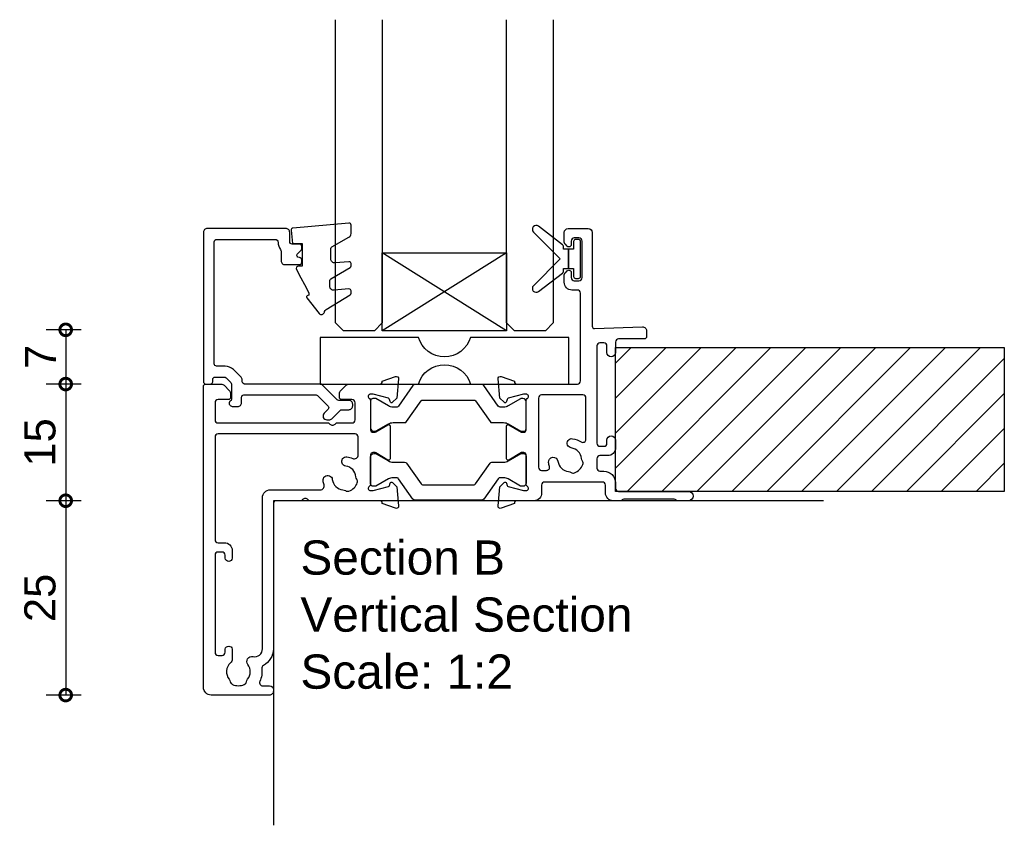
# Model space of a CAD drawing. Header units: millimetres. Extents: x 80 to 17288, y -2623 to 7492.
# Tile 22 of 125: x 5659 to 5786, y -2540 to -2436. Entities that reach past the tile are written whole.
import ezdxf

# ---------------------------------------------------------------- set-up
doc = ezdxf.new("R2010")
doc.units = ezdxf.units.MM
for name, color, linetype in [('Extrusion', 2, 'Continuous'), ('Glass', 140, 'Continuous'), ('Gray', 8, 'Continuous'), ('Gussets', 1, 'Continuous'), ('polyamide', 6, 'Continuous')]:
    doc.layers.add(name, color=color, linetype=linetype)
doc.layers.add('UNO-Dark Grey', color=7, linetype='Continuous', lineweight=13, true_color=0x44474e)
doc.styles.add('UNO Text', font='arial.ttf')
doc.dimstyles.new('UNO', dxfattribs={"dimtxt": 2, "dimasz": 1.5, "dimexe": 1.25, "dimexo": 0.625, "dimtad": 1, "dimdec": 1, "dimzin": 9, "dimtxsty": 'UNO Text', "dimblk": 'DOTSMALL', "dimcen": 2.5, "dimadec": 0, "dimazin": 0, "dimtfac": 1, "dimtdec": 1, "dimtmove": 0, "dimatfit": 3, "dimfxl": 1, "dimfxlon": 1, "dimarcsym": 0})

# ---------------------------------------------------------------- blocks, each defined once
blk = doc.blocks.new('BACKSEAL1.5')
at = {"layer": 'Gussets'}
for points in [[(-0.35, -2.9), (0.3, -2.9), (0.3, -1.65), (0.3, -0.4), (-0.35, -0.4), (-0.35, -0.02, 0.233448), (-0.45, 0.18), (-3.55, 2.55, 0.936585), (-4.2, 1.8), (-0.75, -1.65), (-4.2, -5.1, 0.936585), (-3.55, -5.85), (-0.45, -3.48, 0.233448), (-0.35, -3.28)], [(1.6, 0.85), (1.2, 0.85, 0.414214), (0.95, 0.6), (0.95, -0.4), (0.3, -0.4), (0.3, -1.65), (0.3, -2.9), (0.95, -2.9), (0.95, -3.9, 0.414214), (1.2, -4.15), (1.6, -4.15, 0.414214), (1.85, -3.9), (1.85, -1.65), (1.85, 0.6, 0.414214)]]:
    blk.add_lwpolyline(points, format="xyb", close=True, dxfattribs=at)
blk = doc.blocks.new('521000')
at = {"layer": 'Extrusion'}
for points in [[(51, 28.8), (51.5, 28.8, -0.414214), (53, 27.3), (53, 26.6, 0.414214), (53.4, 26.2), (62.41, 26.2, -0.986364), (62.41, 25), (61, 25, -0.198912), (60.79, 25.09), (60.77, 25.11, 0.198912), (60.55, 25.2), (54.07, 25.2, 0.198912), (53.86, 25.11), (53.84, 25.09, -0.198962), (53.63, 25), (52.7, 25, -0.41415), (51.7, 26), (51.7, 27, 0.414214), (51.3, 27.4), (43.9, 27.4, 0.414214), (43.5, 27), (43.5, 26, -0.41422), (42.5, 25), (40.3, 25, 0.414157), (40, 24.7), (40, 24.64), (38.3, 24.02, -0.548619), (37.9, 24.33), (38.12, 26.8), (38.66, 27.34, -0.57735), (38.99, 27.25), (39.07, 26.97, 0.267949), (39.21, 26.83), (41.16, 26.31, 0.065543), (41.24, 26.3), (41.5, 26.3, 0.767227), (41.65, 26.86, -0.267949), (41.5, 27.12), (41.5, 30.9, 0.414214), (41.2, 31.2), (40.89, 31.2), (39.3, 30.23, -0.579702), (39, 30.4), (39, 34.6, -0.576766), (39.3, 34.77), (40.89, 33.8), (41.2, 33.8, 0.414214), (41.5, 34.1), (41.5, 37.88, -0.267949), (41.65, 38.14, 0.767227), (41.5, 38.7), (41.24, 38.7, 0.065543), (41.16, 38.69), (39.21, 38.17, 0.267949), (39.07, 38.02), (38.99, 37.75, -0.57735), (38.66, 37.66), (38.12, 38.2), (37.9, 40.67, -0.548619), (38.3, 40.98), (40, 40.36), (40, 40.3, 0.414157), (40.3, 40), (48.1, 40, 0.414217), (48.5, 40.4), (48.5, 51.7, 0.414214), (48.1, 52.1), (47.4, 52.1, -0.414193), (46.4, 53.1), (46.4, 53.97, -0.2), (46.55, 54.32), (46.79, 54.56, -0.2), (47, 54.65, -0.41), (47.3, 54.35), (47.3, 53.7, 0.414189), (47.7, 53.3), (48.3, 53.3, 0.414214), (48.7, 53.7), (48.7, 58.4, 0.414214), (48.3, 58.8), (47.7, 58.8, 0.41418), (47.3, 58.4), (47.3, 58.1), (47.3, 57.95, -0.41), (47, 57.65, -0.2), (46.79, 57.74), (46.55, 57.98, -0.2), (46.4, 58.33), (46.4, 59.5, -0.41), (46.9, 60), (49.5, 60, -0.41), (50, 59.5), (50, 47.44, 0.425129), (50.31, 47.14), (56.45, 47.36, -0.4453), (57, 46.87), (57, 46.1, -0.414214), (56.7, 45.8), (53.4, 45.8, 0.41428), (53, 45.4), (53, 44.05, -1), (51.9, 44.05), (51.9, 44.9, 0.414129), (51.5, 45.3), (51, 45.3, 0.414234), (50.6, 44.9), (50.6, 32.4, 0.414214), (51, 32), (51.5, 32, 0.414205), (51.9, 32.4), (51.9, 32.8, -0.996705), (53, 32.8), (53, 31.8, -0.414566), (52, 30.8), (51, 30.8, 0.414214), (50.6, 30.4), (50.6, 29.2, 0.414213)], [(21.5, 27.12, -0.267769), (21.35, 26.86, 0.76736), (21.5, 26.3), (21.76, 26.3, 0.065543), (21.84, 26.31), (23.79, 26.83, 0.267949), (23.93, 26.97), (24.01, 27.25, -0.57735), (24.34, 27.34), (24.88, 26.8), (25.1, 24.33, -0.548619), (24.7, 24.02), (23, 24.64), (23, 24.7, 0.414071), (22.7, 25), (13.6, 25), (13.45, 25.15, 0.414214), (12.75, 25.15), (12.6, 25), (9.4, 25, 0.414214), (9, 24.6), (9, 5.93, -0.277503), (7.71, 3.81, 0.316398), (7.5, 3.4, -0.138989), (7.26, 1.76, 0.543442), (7.63, 1.2), (8.5, 1.2, -0.414081), (9, 0.7), (9, 0.5, -0.414214), (8.5, 0), (1, 0, -0.414213), (0, 1), (0, 39.7, -0.414214), (0.3, 40), (2.29, 40, -0.198912), (2.65, 39.85), (3.35, 39.15, -0.198913), (3.5, 38.79), (3.5, 38.3, -0.414214), (3.2, 38), (1.9, 38, 0.414214), (1.5, 37.6), (1.5, 35.4, 0.414214), (1.9, 35), (16.1, 35), (16.25, 34.85, 0.414214), (16.95, 34.85), (17.1, 35), (19.1, 35, 0.414214), (19.5, 35.4), (19.5, 37.6, 0.414214), (19.1, 38), (17.8, 38, -0.414214), (17.5, 38.3), (17.5, 38.79, -0.2), (17.65, 39.15), (18.35, 39.85, -0.2), (18.71, 40), (22.7, 40, 0.414071), (23, 40.3), (23, 40.36), (24.7, 40.98, -0.548619), (25.1, 40.67), (24.88, 38.2), (24.34, 37.66, -0.57735), (24.01, 37.75), (23.93, 38.02, 0.267949), (23.79, 38.17), (21.84, 38.69, 0.065543), (21.76, 38.7), (21.5, 38.7, 0.76736), (21.35, 38.14, -0.267949), (21.5, 37.88), (21.5, 34.1, 0.414214), (21.8, 33.8), (22.02, 33.8, 0.137872), (22.17, 33.84), (23.7, 34.77, -0.585524), (24, 34.6), (24, 30.4, -0.585524), (23.7, 30.23), (22.17, 31.16, 0.137872), (22.02, 31.2), (21.8, 31.2, 0.414214), (21.5, 30.9)], [(2.7, 19.6, -0.414202), (3.7, 18.6), (3.7, 17.6, -0.889365), (2.8, 17.6), (2.8, 18, 0.414214), (2.4, 18.4), (1.9, 18.4, 0.414202), (1.5, 18), (1.5, 5.5, 0.414213), (1.9, 5.1), (2.4, 5.1, 0.414215), (2.8, 5.5), (2.8, 5.9, -0.889355), (3.7, 5.9), (3.7, 4.61, -0.219162), (3.49, 4.15, 0.403571), (3.32, 2.03, -0.12305), (3.46, 1.72, 0.239134), (3.74, 1.37, 0.221126), (5.26, 1.37, 0.239134), (5.54, 1.72, -0.12305), (5.68, 2.03, 0.347448), (5.72, 3.93, -0.702074), (6.38, 4.96, 0.481745), (7.6, 5.94), (7.6, 25.4, -0.414156), (8.6, 26.4), (15.04, 26.4, 0.513003), (15.51, 27.06, -0.048433), (15.39, 27.57, -1.000832), (16.58, 27.73, 0.348271), (17.95, 26.41, -0.12305), (18.27, 26.3, 0.239134), (18.72, 26.24, 0.221428), (19.79, 27.31, 0.239134), (19.74, 27.76, -0.12305), (19.62, 28.08, 0.348271), (18.3, 29.45, -1.000832), (18.46, 30.64, -0.070793), (19.2, 30.43, 0.541477), (19.9, 30.89), (19.9, 33.2, 0.414214), (19.5, 33.6), (1.9, 33.6, 0.414214), (1.5, 33.2), (1.5, 20, 0.414214), (1.9, 19.6)]]:
    blk.add_lwpolyline(points, format="xyb", close=True, dxfattribs=at)
blk.add_lwpolyline([(48.58, 32.57, 0.59317), (49.2, 32.9), (49.2, 38.2, 0.414223), (48.8, 38.6), (43.48, 38.6, 0.40033), (43.1, 38.2), (43.1, 29.3, 0.414214), (43.5, 28.9), (44.13, 28.9, 0.510119), (44.51, 29.42, -0.046438), (44.4, 29.92, -0.995868), (45.59, 30.07, 0.348271), (46.96, 28.75, -0.12305), (47.28, 28.63, 0.239134), (47.72, 28.58, 0.221428), (48.8, 29.65, 0.239134), (48.74, 30.1, -0.12305), (48.63, 30.42, 0.348271), (47.31, 31.79, -1.000832), (47.47, 32.98, -0.110255), (48.58, 32.57)], format="xyb", dxfattribs=at)
blk.add_lwpolyline([(21.5, 27.73), (21.5, 27.73)], close=True, dxfattribs=at)
at = {"layer": 'polyamide'}
for points in [[(21.9, 33.94), (22.11, 33.94, 0.131652), (22.21, 33.97), (23.79, 34.88, -0.131652), (24.39, 35.04), (25.88, 35.04, 0.244698), (26.13, 35.17), (28.01, 37.85, -0.244698), (28.18, 37.94), (34.82, 37.94, -0.244698), (34.99, 37.85), (36.87, 35.17, 0.244698), (37.11, 35.04), (38.61, 35.04, -0.131652), (39.21, 34.88), (40.84, 33.94), (41.2, 33.94, 0.414214), (41.5, 34.24), (41.5, 37.74, 0.414214), (41.1, 38.14), (40.89, 38.14, 0.131652), (40.79, 38.11), (39.21, 37.2, -0.131652), (38.61, 37.04), (38.16, 37.04, -0.244698), (37.91, 37.17), (36.06, 39.81, 0.244698), (35.81, 39.94), (27.19, 39.94, 0.244698), (26.94, 39.81), (25.09, 37.17, -0.103471), (25, 37.08, -0.13774), (24.84, 37.04), (24.39, 37.04, -0.131652), (23.79, 37.2), (22.16, 38.14), (21.8, 38.14, 0.414998), (21.5, 37.84), (21.5, 34.34, 0.414214)], [(21.9, 31.06), (22.11, 31.06, -0.131652), (22.21, 31.03), (23.79, 30.12, 0.131652), (24.39, 29.96), (25.88, 29.96, -0.244698), (26.13, 29.83), (28.01, 27.15, 0.244698), (28.18, 27.06), (34.82, 27.06, 0.244698), (34.99, 27.15), (36.87, 29.83, -0.244698), (37.11, 29.96), (38.61, 29.96, 0.131652), (39.21, 30.12), (40.84, 31.06), (41.2, 31.06, -0.414214), (41.5, 30.76), (41.5, 27.26, -0.414214), (41.1, 26.86), (40.89, 26.86, -0.131652), (40.79, 26.89), (39.21, 27.8, 0.131652), (38.61, 27.96), (38.16, 27.96, 0.244698), (37.91, 27.83), (36.06, 25.19, -0.244698), (35.81, 25.06), (27.19, 25.06, -0.244698), (26.94, 25.19), (25.09, 27.83, 0.103471), (25, 27.92, 0.13774), (24.84, 27.96), (24.39, 27.96, 0.131652), (23.79, 27.8), (22.16, 26.86), (21.8, 26.86, -0.414998), (21.5, 27.16), (21.5, 30.66, -0.414214)]]:
    blk.add_lwpolyline(points, format="xyb", close=True, dxfattribs=at)
blk = doc.blocks.new('_DotSmall')
at = {"color": 0, "linetype": 'ByBlock', "const_width": 0.5}
blk.add_lwpolyline([(-0.0625, 0, 1), (0.0625, 0, 1)], format="xyb", close=True, dxfattribs=at)
blk = doc.blocks.new('*D392')
at = {"color": 0, "lineweight": -2, "transparency": 16777216}
for p, q in [((5667.38, -2476.34), (5662.88, -2476.34)), ((5665.38, -2476.34), (5665.38, -2483.32)), ((5667.38, -2483.32), (5662.88, -2483.32))]:
    blk.add_line(p, q, dxfattribs=at)
at = {"layer": 'Defpoints', "color": 0, "transparency": 16777216}
for p in [(5703.19, -2476.34), (5665.38, -2483.32), (5704.54, -2483.32)]:
    blk.add_point(p, dxfattribs=at)
at = {"color": 0, "lineweight": -2, "transparency": 16777216, "xscale": 3, "yscale": 3, "zscale": 3}
for p, rotation in [((5665.38, -2476.34), 90), ((5665.38, -2483.32), 270)]:
    blk.add_blockref('_DotSmall', p, dxfattribs=dict(at, rotation=rotation))
at = {"color": 0, "transparency": 16777216, "insert": (5662.13, -2479.83), "char_height": 4, "attachment_point": 5, "rotation": 90, "style": 'UNO Text'}
blk.add_mtext('7', dxfattribs=at)
blk = doc.blocks.new('*D393')
at = {"color": 0, "lineweight": -2, "transparency": 16777216}
for p, q in [((5667.38, -2483.32), (5662.88, -2483.32)), ((5665.38, -2483.32), (5665.38, -2498.32)), ((5667.38, -2498.32), (5662.88, -2498.32))]:
    blk.add_line(p, q, dxfattribs=at)
at = {"layer": 'Defpoints', "color": 0, "transparency": 16777216}
for p in [(5704.54, -2483.32), (5665.38, -2498.32), (5728.35, -2498.32)]:
    blk.add_point(p, dxfattribs=at)
at = {"color": 0, "lineweight": -2, "transparency": 16777216, "xscale": 3, "yscale": 3, "zscale": 3}
for p, rotation in [((5665.38, -2483.32), 90), ((5665.38, -2498.32), 270)]:
    blk.add_blockref('_DotSmall', p, dxfattribs=dict(at, rotation=rotation))
at = {"color": 0, "transparency": 16777216, "insert": (5662.09, -2490.82), "char_height": 4, "attachment_point": 5, "rotation": 90, "style": 'UNO Text'}
blk.add_mtext('15', dxfattribs=at)
blk = doc.blocks.new('*D394')
at = {"color": 0, "lineweight": -2, "transparency": 16777216}
for p, q in [((5667.38, -2498.32), (5662.88, -2498.32)), ((5665.38, -2498.32), (5665.38, -2523.32)), ((5667.38, -2523.32), (5662.88, -2523.32))]:
    blk.add_line(p, q, dxfattribs=at)
at = {"layer": 'Defpoints', "color": 0, "transparency": 16777216}
for p in [(5728.35, -2498.32), (5665.38, -2523.32), (5687.26, -2523.32)]:
    blk.add_point(p, dxfattribs=at)
at = {"color": 0, "lineweight": -2, "transparency": 16777216, "xscale": 3, "yscale": 3, "zscale": 3}
for p, rotation in [((5665.38, -2498.32), 90), ((5665.38, -2523.32), 270)]:
    blk.add_blockref('_DotSmall', p, dxfattribs=dict(at, rotation=rotation))
at = {"color": 0, "transparency": 16777216, "insert": (5662.09, -2510.82), "char_height": 4, "attachment_point": 5, "rotation": 90, "style": 'UNO Text'}
blk.add_mtext('25', dxfattribs=at)
blk = doc.blocks.new('*U221')
at = {"layer": 'Glass'}
for p, q in [((-8, 0), (8, 10)), ((-8, 10), (8, 0))]:
    blk.add_line(p, q, dxfattribs=at)
for points in [[(-14, 40), (-14, 1), (-13, 0), (-9, 0), (-8, 1), (-8, 40)], [(8, 40), (8, 1), (9, 0), (13, 0), (14, 1), (14, 40)]]:
    blk.add_lwpolyline(points, dxfattribs=at)
blk.add_lwpolyline([(-8, 0), (8, 0), (8, 10), (-8, 10)], close=True, dxfattribs=at)
blk = doc.blocks.new('Glass Block')
at = {"ltscale": 0.5}
blk.add_lwpolyline([(-12.65, 0, 0.745356), (-19.35, 0), (-32, 0), (-32, 6), (-19.35, 6, 0.745356), (-12.65, 6), (0, 6), (0, 0)], format="xyb", close=True, dxfattribs=at)
blk = doc.blocks.new('421802')
at = {"layer": 'Extrusion'}
blk.add_lwpolyline([(9.2, 23.15, -0.400098), (9.6, 22.76, 0.145125), (9.92, 21.85, -0.157511), (10, 21.62), (10, 20.4, 0.414214), (10.5, 19.9), (12.35, 19.9, 0.414214), (12.65, 20.2), (12.65, 20.5, 0.414214), (12.35, 20.8), (12.32, 20.8, -0.668179), (12.11, 21.31), (12.5, 21.7, 0.198912), (12.65, 22.05), (12.65, 22.25, 0.414214), (12.35, 22.55), (11.4, 22.55, -0.414214), (11.1, 22.85), (11.1, 24.05, 0.414214), (10.6, 24.55), (0.5, 24.55, 0.414214), (0, 24.05), (0, 4.85, 0.414214), (0.3, 4.55), (0.9, 4.55, 0.414214), (1.2, 4.85), (1.2, 5.15, -0.414214), (1.5, 5.45), (2.7, 5.45, -0.198912), (2.91, 5.36), (3.51, 4.76, -0.198912), (3.6, 4.55), (3.6, 2.59, -0.267785), (3.45, 2.33, 0.492955), (3.39, 1.86), (3.45, 1.79, 0.198912), (3.8, 1.65), (4.4, 1.65, 0.414214), (4.9, 2.15), (4.9, 2.85, -0.414214), (5.2, 3.15), (14.4, 3.15, -0.19891), (14.75, 3), (16.03, 1.72, -0.414214), (16.03, 1.3), (15.53, 0.8, 0.668179), (15.88, -0.05), (16.17, -0.05, 0.198912), (16.52, 0.09), (17.59, 1.16, -0.198912), (17.8, 1.25), (18.7, 1.25, 0.414214), (19.2, 1.75), (19.2, 1.95, 0.414214), (18.7, 2.45), (17.4, 2.45, -0.198912), (17.19, 2.53), (15.33, 4.4, 0.198912), (14.98, 4.55), (5.3, 4.55, -0.414213), (5, 4.85), (5, 5.06, 0.198839), (4.85, 5.41), (3.86, 6.41, 0.198912), (2.8, 6.85), (1.7, 6.85, -0.414204), (1.4, 7.15), (1.4, 22.85, -0.414223), (1.7, 23.15)], format="xyb", close=True, dxfattribs=at)
blk = doc.blocks.new('*U559')
at = {"linetype": 'ByBlock'}
h = blk.add_hatch(dxfattribs=at)
h.set_pattern_fill('ANSI31', color=40)
h.set_pattern_definition([(45, (90, 9e-13), (-2.245064, 2.245064), [])])
h.paths.add_polyline_path([(-50, -18.5), (-50, 0), (0, 0), (0, -18.5)])
at = {"color": 40, "linetype": 'Continuous'}
blk.add_lwpolyline([(-50, -18.5), (-50, 0), (0, 0), (0, -18.5)], close=True, dxfattribs=at)

msp = doc.modelspace()

# ---------------------------------------------------------------- linework, layer by layer
at = {"layer": 'Gray'}
msp.add_lwpolyline([(5762.84, -2498.35), (5692.09, -2498.35), (5692.09, -2540.07)], dxfattribs=at)
at = {"layer": 'Gussets'}
msp.add_lwpolyline([(5695.62, -2469.64), (5696.08, -2470.53), (5696.63, -2471.6), (5696.66, -2471.9), (5696.52, -2471.92, 0.574588), (5696.39, -2472.24), (5697.96, -2474.24, 0.613071), (5698.65, -2474.06, -0.204408), (5698.88, -2473.74), (5701.96, -2471.86, 0.266679), (5702.08, -2471.64), (5702.08, -2471.34, 0.440011), (5701.81, -2471.09), (5699.9, -2471.26, -0.440011), (5699.36, -2470.76), (5699.36, -2470, -0.266679), (5699.48, -2469.79), (5701.96, -2468.34, 0.266679), (5702.08, -2468.13), (5702.08, -2467.83, 0.440011), (5701.81, -2467.58), (5700.03, -2467.73, -0.440011), (5699.48, -2467.23), (5699.48, -2465.87, -0.271081), (5699.61, -2465.65), (5701.8, -2464.42, 0.288187), (5702.08, -2463.97), (5702.08, -2462.87, 0.440011), (5701.81, -2462.62), (5694.61, -2463.25, 0.414214), (5694.38, -2463.52), (5694.54, -2465.25), (5695.78, -2465.25), (5695.78, -2468.15), (5695.33, -2468.15, 0.553939), (5695.06, -2468.58), (5695.62, -2469.64), (5696.08, -2470.53)], format="xyb", dxfattribs=at)

# ---------------------------------------------------------------- block references
at = {"xscale": -1}
for name, p in [('*U221', (5714.09, -2476.45)), ('Glass Block', (5698.09, -2483.32))]:
    msp.add_blockref(name, p, dxfattribs=at)
for name, p in [('521000', (5683.09, -2523.32)), ('421802', (5683.09, -2487.86))]:
    msp.add_blockref(name, p)
at = {"rotation": 180}
msp.add_blockref('*U559', (5736.09, -2497.12), dxfattribs=at)
at = {"layer": 'Gussets'}
msp.add_blockref('BACKSEAL1.5', (5729.74, -2465.57), dxfattribs=at)

# ---------------------------------------------------------------- texts
at = {"layer": 'UNO-Dark Grey', "insert": (5695.57, -2503.43), "char_height": 4.4, "attachment_point": 1, "style": 'UNO Text'}
msp.add_mtext_dynamic_manual_height_columns('Section B\\PVertical Section\\PScale: 1:2', width=159.8073, gutter_width=12.5, heights=[64.85], dxfattribs=at)

# ---------------------------------------------------------------- dimensions: what is measured, and where the dimension line sits
for base, p1, p2, picture, middle in [((5665.38, -2483.32), (5703.19, -2476.34), (5704.54, -2483.32), '*D392', (5662.13, -2479.83)), ((5665.38, -2498.32), (5704.54, -2483.32), (5728.35, -2498.32), '*D393', (5662.09, -2490.82)), ((5665.38, -2523.32), (5728.35, -2498.32), (5687.26, -2523.32), '*D394', (5662.09, -2510.82))]:
    dim = msp.add_linear_dim(base=base, p1=p1, p2=p2, angle=90, dimstyle='UNO')
    dim.commit()
    dim.dimension.update_dxf_attribs({"geometry": picture, "text_midpoint": middle})

doc.saveas('drawing.dxf')
